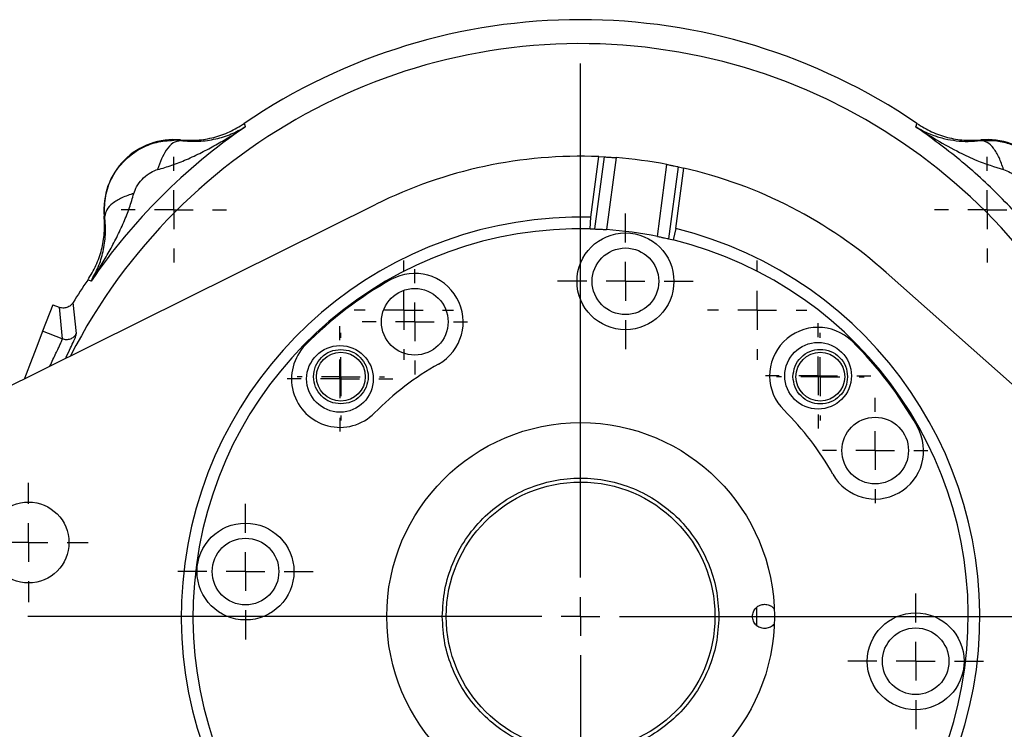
# Model space of a CAD drawing. Header units: inches. Extents: x 0.3 to 33.9, y 0.2 to 21.7.
# Tile 19 of 21: x 23.2 to 28.3, y 12 to 15.6. Entities that reach past the tile are written whole.
import ezdxf

# ---------------------------------------------------------------- set-up
doc = ezdxf.new("R2010")
doc.units = ezdxf.units.IN
doc.header["$MEASUREMENT"] = 0
doc.layers.add('SLD-0', color=7, linetype='Continuous', lineweight=25)
doc.styles.add('SLDTEXTSTYLE1', font='TXT', dxfattribs={"width": 0.605})
doc.dimstyles.new('SLDDIMSTYLE0', dxfattribs={"dimtxt": 0.222453, "dimasz": 0.13, "dimexe": 0, "dimexo": 0.0625, "dimgap": 0.055613, "dimtad": 0, "dimtih": 1, "dimtoh": 1, "dimrnd": 1e-09, "dimzin": 12, "dimdsep": 46, "dimtxsty": 'SLDTEXTSTYLE1', "dimsah": 1, "dimcen": 0.09, "dimadec": 0, "dimazin": 3, "dimtfac": 1, "dimtofl": 0, "dimtmove": 0, "dimatfit": 3, "dimfxl": 0, "dimfrac": 2, "dimtolj": 1, "dimtzin": 12, "dimarcsym": 0})

# ---------------------------------------------------------------- blocks, each defined once
blk = doc.blocks.new('_D_10')
at = {"layer": 'SLD-0'}
for p, q in [((28.9774, 12.5678), (30.9802, 12.5678)), ((30.8552, 12.5678), (30.8552, 10.7148)), ((30.4733, 10.3584), (30.3969, 10.3584)), ((30.3969, 10.3584), (30.3969, 10.0167)), ((31.2372, 10.3584), (31.3136, 10.3584)), ((31.3136, 10.3584), (31.3136, 10.0167)), ((30.3969, 10.0167), (30.4733, 10.0167)), ((31.3136, 10.0167), (31.2372, 10.0167)), ((30.8552, 8.3432), (30.8552, 9.9658)), ((26.6848, 8.3432), (30.9802, 8.3432))]:
    blk.add_line(p, q, dxfattribs=at)
for points in [[(30.8552, 12.5678), (30.8352, 12.4378), (30.8752, 12.4378)], [(30.8552, 8.3432), (30.8752, 8.4732), (30.8352, 8.4732)]]:
    blk.add_solid(points, dxfattribs=at)
at = {"layer": 'SLD-0', "char_height": 0.22917, "attachment_point": 1, "style": 'SLDTEXTSTYLE1'}
for s, insert in [('4.22', (30.5582, 10.7047)), ('107.3', (30.4733, 10.3121))]:
    blk.add_mtext(s, dxfattribs=dict(at, insert=insert))
blk = doc.blocks.new('_D_12')
at = {"layer": 'SLD-0'}
for p, q in [((29.5167, 12.3907), (29.5167, 3.5136)), ((24.8239, 6.9532), (24.8239, 3.5136)), ((24.8239, 3.6386), (26.5951, 3.6386)), ((26.7988, 3.6567), (26.7224, 3.6567)), ((26.7224, 3.6567), (26.7224, 3.315)), ((27.5627, 3.6567), (27.6391, 3.6567)), ((27.6391, 3.6567), (27.6391, 3.315)), ((29.5167, 3.6386), (27.7664, 3.6386)), ((26.7224, 3.315), (26.7988, 3.315)), ((27.6391, 3.315), (27.5627, 3.315))]:
    blk.add_line(p, q, dxfattribs=at)
for points in [[(24.8239, 3.6386), (24.9539, 3.6186), (24.9539, 3.6586)], [(29.5167, 3.6386), (29.3867, 3.6586), (29.3867, 3.6186)]]:
    blk.add_solid(points, dxfattribs=at)
at = {"layer": 'SLD-0', "char_height": 0.22917, "attachment_point": 1, "style": 'SLDTEXTSTYLE1'}
for s, insert in [('4.69', (26.8837, 4.003)), ('119.2', (26.7988, 3.6105))]:
    blk.add_mtext(s, dxfattribs=dict(at, insert=insert))
blk = doc.blocks.new('SW_CENTERMARKSYMBOL_4')
at = {"layer": 'SLD-0', "color": 0}
for p, q in [((0, 0.2), (0, 2.8535)), ((0, 0), (0, 0.1)), ((-0.2, 0), (-2.8535, 0)), ((0, 0), (-0.1, 0)), ((0, 0), (0, -0.1)), ((0, 0), (0.1, 0)), ((0.2, 0), (2.8535, 0)), ((0, -0.2), (0, -2.8535))]:
    blk.add_line(p, q, dxfattribs=at)
blk = doc.blocks.new('SW_CENTERMARKSYMBOL_6')
at = {"layer": 'SLD-0', "color": 0}
for p, q in [((0, 0.2), (0, 0.3085)), ((0, 0), (0, 0.1)), ((-0.2, 0), (-0.3085, 0)), ((0, 0), (-0.1, 0)), ((0, 0), (0, -0.1)), ((0, 0), (0.1, 0)), ((0.2, 0), (0.3085, 0)), ((0, -0.2), (0, -0.3085))]:
    blk.add_line(p, q, dxfattribs=at)
blk = doc.blocks.new('SW_CENTERMARKSYMBOL_7')
at = {"layer": 'SLD-0', "color": 0}
for p, q in [((0, 0.2), (0, 0.35)), ((0, 0), (0, 0.1)), ((-0.2, 0), (-0.35, 0)), ((0, 0), (-0.1, 0)), ((0, 0), (0, -0.1)), ((0, 0), (0.1, 0)), ((0.2, 0), (0.35, 0)), ((0, -0.2), (0, -0.35))]:
    blk.add_line(p, q, dxfattribs=at)
blk = doc.blocks.new('SW_CENTERMARKSYMBOL_8')
at = {"layer": 'SLD-0', "color": 0}
for p, q in [((0, 0.2), (0, 0.35)), ((0, 0), (0, 0.1)), ((-0.2, 0), (-0.35, 0)), ((0, 0), (-0.1, 0)), ((0, 0), (0, -0.1)), ((0, 0), (0.1, 0)), ((0.2, 0), (0.35, 0)), ((0, -0.2), (0, -0.35))]:
    blk.add_line(p, q, dxfattribs=at)
blk = doc.blocks.new('SW_CENTERMARKSYMBOL_12')
at = {"layer": 'SLD-0', "color": 0}
for p, q in [((0, 0.2), (0, 0.35)), ((0, 0), (0, 0.1)), ((-0.2, 0), (-0.35, 0)), ((0, 0), (-0.1, 0)), ((0, 0), (0, -0.1)), ((0, 0), (0.1, 0)), ((0.2, 0), (0.35, 0)), ((0, -0.2), (0, -0.35))]:
    blk.add_line(p, q, dxfattribs=at)
blk = doc.blocks.new('SW_CENTERMARKSYMBOL_15')
at = {"layer": 'SLD-0', "color": 0}
for p, q in [((0, 0.2), (0, 0.272)), ((0, 0), (0, 0.1)), ((-0.2, 0), (-0.272, 0)), ((0, 0), (-0.1, 0)), ((0, 0), (0, -0.1)), ((0, 0), (0.1, 0)), ((0.2, 0), (0.272, 0)), ((0, -0.2), (0, -0.272))]:
    blk.add_line(p, q, dxfattribs=at)
blk = doc.blocks.new('SW_CENTERMARKSYMBOL_16')
at = {"layer": 'SLD-0', "color": 0}
for p, q in [((0, 0.2), (0, 0.272)), ((0, 0), (0, 0.1)), ((-0.2, 0), (-0.272, 0)), ((0, 0), (-0.1, 0)), ((0, 0), (0, -0.1)), ((0, 0), (0.1, 0)), ((0.2, 0), (0.272, 0)), ((0, -0.2), (0, -0.272))]:
    blk.add_line(p, q, dxfattribs=at)
blk = doc.blocks.new('SW_CENTERMARKSYMBOL_17')
at = {"layer": 'SLD-0', "color": 0}
for p, q in [((0, 0.2), (0, 0.272)), ((0, 0), (0, 0.1)), ((-0.2, 0), (-0.272, 0)), ((0, 0), (-0.1, 0)), ((0, 0), (0, -0.1)), ((0, 0), (0.1, 0)), ((0.2, 0), (0.272, 0)), ((0, -0.2), (0, -0.272))]:
    blk.add_line(p, q, dxfattribs=at)
blk = doc.blocks.new('SW_CENTERMARKSYMBOL_18')
at = {"layer": 'SLD-0', "color": 0}
for p, q in [((0, 0.2), (0, 0.272)), ((0, 0), (0, 0.1)), ((-0.2, 0), (-0.272, 0)), ((0, 0), (-0.1, 0)), ((0, 0), (0, -0.1)), ((0, 0), (0.1, 0)), ((0.2, 0), (0.272, 0)), ((0, -0.2), (0, -0.272))]:
    blk.add_line(p, q, dxfattribs=at)
blk = doc.blocks.new('SW_CENTERMARKSYMBOL_19')
at = {"layer": 'SLD-0', "color": 0}
for p, q in [((0, 0.2), (0, 0.2562)), ((0, 0), (0, 0.1)), ((-0.2, 0), (-0.2563, 0)), ((0, 0), (-0.1, 0)), ((0, 0), (0, -0.1)), ((0, 0), (0.1, 0)), ((0.2, 0), (0.2562, 0)), ((0, -0.2), (0, -0.2563))]:
    blk.add_line(p, q, dxfattribs=at)
blk = doc.blocks.new('SW_CENTERMARKSYMBOL_22')
at = {"layer": 'SLD-0', "color": 0}
for p, q in [((0, 0.2), (0, 0.2562)), ((0, 0), (0, 0.1)), ((-0.2, 0), (-0.2563, 0)), ((0, 0), (-0.1, 0)), ((0, 0), (0, -0.1)), ((0, 0), (0.1, 0)), ((0.2, 0), (0.2562, 0)), ((0, -0.2), (0, -0.2563))]:
    blk.add_line(p, q, dxfattribs=at)
blk = doc.blocks.new('SW_CENTERMARKSYMBOL_25')
at = {"layer": 'SLD-0', "color": 0}
for p, q in [((0, 0.2), (0, 0.272)), ((0, 0), (0, 0.1)), ((-0.2, 0), (-0.272, 0)), ((0, 0), (-0.1, 0)), ((0, 0), (0, -0.1)), ((0, 0), (0.1, 0)), ((0.2, 0), (0.272, 0)), ((0, -0.2), (0, -0.272))]:
    blk.add_line(p, q, dxfattribs=at)
blk = doc.blocks.new('SW_CENTERMARKSYMBOL_26')
at = {"layer": 'SLD-0', "color": 0}
for p, q in [((0, 0.2), (0, 0.272)), ((0, 0), (0, 0.1)), ((-0.2, 0), (-0.272, 0)), ((0, 0), (-0.1, 0)), ((0, 0), (0, -0.1)), ((0, 0), (0.1, 0)), ((0.2, 0), (0.272, 0)), ((0, -0.2), (0, -0.272))]:
    blk.add_line(p, q, dxfattribs=at)
blk = doc.blocks.new('SW_CENTERMARKSYMBOL_28')
at = {"layer": 'SLD-0', "color": 0}
for p, q in [((0, 0.2), (0, 0.226)), ((0, 0), (0, 0.1)), ((-0.2, 0), (-0.226, 0)), ((0, 0), (-0.1, 0)), ((0, 0), (0, -0.1)), ((0, 0), (0.1, 0)), ((0.2, 0), (0.226, 0)), ((0, -0.2), (0, -0.226))]:
    blk.add_line(p, q, dxfattribs=at)
blk = doc.blocks.new('SW_CENTERMARKSYMBOL_31')
at = {"layer": 'SLD-0', "color": 0}
for p, q in [((0, 0.2), (0, 0.226)), ((0, 0), (0, 0.1)), ((-0.2, 0), (-0.226, 0)), ((0, 0), (-0.1, 0)), ((0, 0), (0, -0.1)), ((0, 0), (0.1, 0)), ((0.2, 0), (0.226, 0)), ((0, -0.2), (0, -0.226))]:
    blk.add_line(p, q, dxfattribs=at)

msp = doc.modelspace()

# ---------------------------------------------------------------- linework, layer by layer
at = {"color": 7, "linetype": 'Continuous', "lineweight": 25}
for p, q in [((24.3375, 15.1117), (24.3402, 15.103)), ((24.3402, 15.103), (24.3428, 15.0945)), ((27.805, 15.0945), (27.8076, 15.103)), ((27.8076, 15.103), (27.8103, 15.1117)), ((24.0088, 15.0238), (23.9739, 15.0256)), ((24.0086, 15.027), (24.0088, 15.0238)), ((28.139, 15.0238), (28.1392, 15.027)), ((26.1263, 14.6281), (26.1682, 14.9409)), ((26.1475, 14.5675), (26.1973, 14.9396)), ((26.1682, 14.9409), (26.1973, 14.9396)), ((26.2571, 14.9357), (26.2074, 14.5643)), ((26.4701, 14.5292), (26.5198, 14.9006)), ((23.8827, 14.8721), (23.8908, 14.8744)), ((26.5287, 14.5164), (26.5785, 14.8886)), ((26.5652, 14.5694), (26.607, 14.8822)), ((26.5785, 14.8886), (26.607, 14.8822)), ((23.0087, 13.6987), (25.0187, 14.6955)), ((23.6179, 14.6329), (23.6161, 14.6672)), ((23.6179, 14.6329), (23.6148, 14.6331)), ((26.1236, 14.5682), (26.1263, 14.6281)), ((26.1236, 14.5682), (26.1475, 14.5675)), ((26.5652, 14.5694), (26.552, 14.5108)), ((26.5287, 14.5164), (26.552, 14.5108)), ((27.6515, 14.3431), (29.3286, 12.8528)), ((23.5388, 14.3015), (23.53, 14.3042)), ((23.5472, 14.2989), (23.5388, 14.3015)), ((23.4724, 14.0278), (23.4543, 14.1877)), ((23.3491, 14.1757), (23.2971, 14.0402)), ((23.3491, 14.1757), (23.3818, 14.1632)), ((23.3818, 14.1632), (23.3986, 14.0012)), ((23.3986, 14.0012), (23.2971, 14.0402)), ((26.9839, 12.5202), (26.9839, 12.6151))]:
    msp.add_line(p, q, dxfattribs=at)
at = {"color": 7, "linetype": 'Continuous', "lineweight": 25, "flags": 128}
msp.add_lwpolyline([(23.2971, 14.0402), (23.2933, 14.0303), (23.2848, 14.0081), (23.2718, 13.9743), (23.2549, 13.9301), (23.2345, 13.8772), (23.2116, 13.8174), (23.203, 13.7951)], dxfattribs=at)
at = {"color": 7, "linetype": 'Continuous', "lineweight": 25}
for centre, radius in [((26.3054, 14.2974), 0.25), ((26.3054, 14.2974), 0.172), ((25.2179, 14.0884), 0.172), ((27.2997, 13.8098), 0.172), ((24.8319, 13.7936), 0.172), ((24.8365, 13.8052), 0.126), ((27.3113, 13.8052), 0.126), ((27.5945, 13.4238), 0.172), ((26.0739, 12.5678), 1.0005), ((26.0739, 12.5678), 0.6937), ((23.2243, 12.9492), 0.2085), ((24.3443, 12.7993), 0.25), ((24.3443, 12.7993), 0.172), ((27.8035, 12.3363), 0.25), ((27.8035, 12.3363), 0.172)]:
    msp.add_circle(centre, radius, dxfattribs=at)
for centre, radius, start, end in [((26.0739, 12.5678), 3.08, 55.6839, 124.3161), ((26.0739, 12.5678), 3.0628, 124.4163, 145.5837), ((23.9745, 14.6672), 0.3614, 84.5811, 185.4189), ((28.1733, 14.6672), 0.3614, 354.581, 95.419), ((26.0739, 12.5678), 2.375, 87.7256, 116.3782), ((26.0739, 12.5678), 2.375, 79.1779, 85.5753), ((26.0739, 12.5678), 2.375, 48.3751, 77.0276), ((26.0739, 12.5678), 2.061, 88.5435, 256.2097), ((26.0739, 12.5678), 2.001, 88.5779, 256.1753), ((26.0739, 12.5678), 2.061, 268.5435, 76.2097), ((26.0739, 12.5678), 2.001, 78.5793, 86.1739), ((26.0739, 12.5678), 2.001, 268.5779, 76.1753), ((25.2179, 14.0884), 0.25, 299.3766, 119.3766), ((26.0736, 12.568), 3.0796, 145.6837, 148.2697), ((26.0739, 12.5678), 1.995, 119.3766, 135.3766), ((27.2997, 13.8098), 0.25, 45.3766, 225.3766), ((26.0739, 12.5678), 1.995, 29.3766, 45.3766), ((24.8319, 13.7936), 0.25, 135.3766, 315.3766), ((26.0739, 12.5678), 1.495, 119.3766, 135.3766), ((26.0739, 12.5678), 1.495, 29.3766, 45.3767), ((27.5945, 13.4238), 0.25, 209.3766, 29.3766)]:
    msp.add_arc(centre, radius, start, end, dxfattribs=at)
at = {"color": 8, "linetype": 'Continuous', "lineweight": 25}
msp.add_arc((26.0739, 12.5678), 2.9563, 11.8275, 152.9257, dxfattribs=at)
at = {"color": 7, "linetype": 'Continuous', "lineweight": 25}
for points, knots in [([(24.0086, 15.027), (24.0375, 15.0257), (24.0953, 15.0231), (24.181, 15.0384), (24.2635, 15.0664), (24.3128, 15.0966), (24.3375, 15.1117)], [0, 0, 0, 0, 0.250001, 0.499992, 0.749987, 1, 1, 1, 1]), ([(27.8103, 15.1117), (27.835, 15.0966), (27.8843, 15.0664), (27.9668, 15.0384), (28.0525, 15.0231), (28.1103, 15.0257), (28.1392, 15.027)], [0, 0, 0, 0, 0.250012, 0.500008, 0.75, 1, 1, 1, 1]), ([(23.8908, 14.8744), (23.9154, 14.8813), (23.9659, 14.8955), (24.0413, 14.9259), (24.1167, 14.9613), (24.1904, 15.0008), (24.2658, 15.0446), (24.3157, 15.077), (24.3428, 15.0945)], [0, 0, 0, 0, 0.15122, 0.311589, 0.482246, 0.64637, 0.808355, 1, 1, 1, 1]), ([(24.0088, 15.0238), (24.0404, 15.0215), (24.1013, 15.0171), (24.1897, 15.0304), (24.2709, 15.0548), (24.3191, 15.0814), (24.3428, 15.0945)], [0, 0, 0, 0, 0.272478, 0.525865, 0.767003, 1, 1, 1, 1]), ([(28.6006, 14.2989), (28.5452, 14.3753), (28.4345, 14.5281), (28.2423, 14.7362), (28.0342, 14.9284), (27.8814, 15.0392), (27.805, 15.0945)], [0, 0, 0, 0, 0.25, 0.5, 0.75, 1, 1, 1, 1]), ([(27.805, 15.0945), (27.8402, 15.0719), (27.9134, 15.0247), (28.0184, 14.9674), (28.1327, 14.9127), (28.2103, 14.8888), (28.257, 14.8744)], [0, 0, 0, 0, 0.248343, 0.517851, 0.710438, 1, 1, 1, 1]), ([(27.805, 15.0945), (27.8143, 15.0891), (27.8331, 15.078), (27.8638, 15.0632), (27.8939, 15.0511), (27.9246, 15.0409), (27.9632, 15.0307), (28.0136, 15.0221), (28.0755, 15.0182), (28.1174, 15.0219), (28.139, 15.0238)], [0, 0, 0, 0, 0.092697, 0.188414, 0.29346, 0.372545, 0.467018, 0.63787, 0.813016, 1, 1, 1, 1]), ([(23.6161, 14.6672), (23.6184, 14.6989), (23.6232, 14.7643), (23.663, 14.8539), (23.723, 14.9292), (23.798, 14.984), (23.8834, 15.0192), (23.9438, 15.0235), (23.9739, 15.0256)], [0, 0, 0, 0, 0.168893, 0.348118, 0.514078, 0.678086, 0.840079, 1, 1, 1, 1]), ([(24.0088, 15.0238), (23.9957, 15.0208), (23.9653, 15.0138), (23.9341, 14.9745), (23.9082, 14.9278), (23.8969, 14.893), (23.8908, 14.8744)], [0, 0, 0, 0, 0.196396, 0.455085, 0.709553, 1, 1, 1, 1]), ([(28.139, 15.0238), (28.1636, 15.0248), (28.2129, 15.0268), (28.2859, 15.0105), (28.3541, 14.9804), (28.4149, 14.9363), (28.4654, 14.8805), (28.503, 14.8152), (28.5273, 14.7432), (28.5302, 14.693), (28.5317, 14.6679)], [0, 0, 0, 0, 0.123503, 0.247496, 0.371949, 0.496831, 0.622109, 0.747752, 0.873726, 1, 1, 1, 1]), ([(28.257, 14.8745), (28.2501, 14.8954), (28.2373, 14.9342), (28.2091, 14.9816), (28.177, 15.0164), (28.1506, 15.0216), (28.139, 15.0238)], [0, 0, 0, 0, 0.327489, 0.606501, 0.826991, 1, 1, 1, 1]), ([(26.1973, 14.9396), (26.199, 14.9395), (26.2045, 14.9392), (26.2153, 14.9386), (26.2308, 14.9376), (26.2453, 14.9366), (26.2544, 14.9359), (26.2571, 14.9357)], [0, 0, 0, 0, 0.085132, 0.272882, 0.542503, 0.864232, 1, 1, 1, 1]), ([(26.5198, 14.9006), (26.5264, 14.8993), (26.5387, 14.8969), (26.5553, 14.8935), (26.568, 14.8909), (26.5752, 14.8893), (26.5781, 14.8887), (26.5785, 14.8886)], [0, 0, 0, 0, 0.332625, 0.627768, 0.85208, 0.979815, 1, 1, 1, 1]), ([(23.7673, 14.7509), (23.7717, 14.7628), (23.7815, 14.7894), (23.8095, 14.8241), (23.8433, 14.8544), (23.8703, 14.8665), (23.8827, 14.8721)], [0, 0, 0, 0, 0.2201, 0.489094, 0.764513, 1, 1, 1, 1]), ([(28.257, 14.8744), (28.2689, 14.87), (28.2955, 14.8602), (28.3302, 14.8322), (28.3605, 14.7985), (28.3726, 14.7714), (28.3782, 14.759)], [0, 0, 0, 0, 0.220098, 0.489092, 0.764512, 1, 1, 1, 1]), ([(23.5472, 14.2989), (23.5647, 14.326), (23.5971, 14.3759), (23.641, 14.4513), (23.6804, 14.525), (23.7158, 14.6004), (23.7463, 14.6758), (23.7604, 14.7263), (23.7673, 14.7509)], [0, 0, 0, 0, 0.191642, 0.353627, 0.517754, 0.688408, 0.848777, 1, 1, 1, 1]), ([(23.7673, 14.7509), (23.7464, 14.744), (23.7076, 14.7312), (23.6602, 14.703), (23.6254, 14.671), (23.6202, 14.6445), (23.6179, 14.6329)], [0, 0, 0, 0, 0.327181, 0.606049, 0.826639, 1, 1, 1, 1]), ([(23.53, 14.3042), (23.5451, 14.3289), (23.5753, 14.3782), (23.6033, 14.4607), (23.6186, 14.5464), (23.616, 14.6042), (23.6148, 14.6331)], [0, 0, 0, 0, 0.250013, 0.500008, 0.749999, 1, 1, 1, 1]), ([(23.5472, 14.2989), (23.5603, 14.3226), (23.5869, 14.3708), (23.6113, 14.452), (23.6246, 14.5404), (23.6202, 14.6013), (23.6179, 14.6329)], [0, 0, 0, 0, 0.232997, 0.474136, 0.727522, 1, 1, 1, 1]), ([(26.1475, 14.5675), (26.1492, 14.5674), (26.1547, 14.5672), (26.1655, 14.5667), (26.181, 14.566), (26.1956, 14.5651), (26.2047, 14.5645), (26.2074, 14.5643)], [0, 0, 0, 0, 0.085055, 0.272513, 0.541844, 0.863574, 1, 1, 1, 1]), ([(26.4701, 14.5292), (26.4766, 14.5279), (26.4889, 14.5253), (26.5056, 14.5217), (26.5182, 14.5189), (26.5255, 14.5172), (26.5283, 14.5165), (26.5287, 14.5164)], [0, 0, 0, 0, 0.332774, 0.628051, 0.852446, 0.980006, 1, 1, 1, 1]), ([(23.4543, 14.1877), (23.4502, 14.1823), (23.4417, 14.1713), (23.4225, 14.161), (23.4038, 14.1585), (23.39, 14.1604), (23.3839, 14.1624), (23.3818, 14.1632)], [0, 0, 0, 0, 0.242273, 0.499166, 0.766763, 0.916041, 1, 1, 1, 1]), ([(23.3986, 14.0012), (23.4055, 13.9994), (23.4194, 13.9957), (23.4408, 13.9997), (23.4599, 14.0104), (23.4682, 14.022), (23.4724, 14.0278)], [0, 0, 0, 0, 0.250162, 0.500118, 0.750006, 1, 1, 1, 1]), ([(23.417, 13.9012), (23.4176, 13.9025), (23.4256, 13.92), (23.4398, 13.9498), (23.4563, 13.9869), (23.4681, 14.0112), (23.4714, 14.0239), (23.4724, 14.0278)], [0, 0, 0, 0, 0.032192, 0.416803, 0.714712, 0.913325, 1, 1, 1, 1]), ([(24.8365, 13.6642), (24.818, 13.6664), (24.7811, 13.6706), (24.7342, 13.7032), (24.7028, 13.7498), (24.6918, 13.8052), (24.7028, 13.8607), (24.7342, 13.9073), (24.7811, 13.9399), (24.818, 13.9441), (24.8365, 13.9462)], [0, 0, 0, 0, 0.125, 0.25, 0.375, 0.5, 0.625, 0.75, 0.875, 1, 1, 1, 1]), ([(24.8365, 13.9462), (24.8549, 13.9441), (24.8918, 13.9399), (24.9388, 13.9073), (24.9701, 13.8607), (24.9811, 13.8052), (24.9701, 13.7498), (24.9388, 13.7032), (24.8918, 13.6706), (24.8549, 13.6664), (24.8365, 13.6642)], [0, 0, 0, 0, 0.125, 0.25, 0.375, 0.5, 0.625, 0.75, 0.875, 1, 1, 1, 1]), ([(27.1703, 13.8052), (27.1725, 13.8237), (27.1767, 13.8606), (27.2093, 13.9075), (27.2559, 13.9389), (27.3113, 13.9499), (27.3668, 13.9389), (27.4134, 13.9075), (27.446, 13.8606), (27.4502, 13.8237), (27.4523, 13.8052)], [0, 0, 0, 0, 0.1249999, 0.25, 0.3749997, 0.5000003, 0.6249996, 0.7500004, 0.8749999, 1, 1, 1, 1]), ([(27.4523, 13.8052), (27.4502, 13.7868), (27.446, 13.7499), (27.4134, 13.7029), (27.3668, 13.6716), (27.3113, 13.6606), (27.2559, 13.6716), (27.2093, 13.7029), (27.1767, 13.7499), (27.1725, 13.7868), (27.1703, 13.8052)], [0, 0, 0, 0, 0.125, 0.25, 0.375, 0.5, 0.625, 0.75, 0.875, 1, 1, 1, 1]), ([(25.3602, 12.5678), (25.3628, 12.6145), (25.3681, 12.708), (25.4106, 12.8427), (25.4765, 12.9669), (25.566, 13.0758), (25.6748, 13.1651), (25.799, 13.2315), (25.9338, 13.2724), (26.0739, 13.2862), (26.214, 13.2724), (26.3488, 13.2315), (26.473, 13.1651), (26.5818, 13.0758), (26.6713, 12.9669), (26.7372, 12.8427), (26.7797, 12.708), (26.785, 12.6145), (26.7877, 12.5678)], [0, 0, 0, 0, 0.0625, 0.125, 0.1875, 0.25, 0.3125, 0.375, 0.4375, 0.5, 0.5625, 0.625, 0.6875, 0.75, 0.8125, 0.875, 0.9375, 1, 1, 1, 1]), ([(27.0239, 12.5053), (27.0157, 12.5062), (26.9994, 12.5081), (26.9786, 12.5226), (26.9647, 12.5432), (26.9598, 12.5678), (26.9647, 12.5924), (26.9786, 12.613), (26.9994, 12.6275), (27.0157, 12.6294), (27.0239, 12.6303)], [0, 0, 0, 0, 0.1249991, 0.2500002, 0.3750003, 0.5, 0.6249997, 0.7499997, 0.8750009, 1, 1, 1, 1]), ([(27.0239, 12.6303), (27.032, 12.6293), (27.0482, 12.6273), (27.066, 12.6164), (27.0719, 12.6066), (27.0736, 12.6037)], [0, 0, 0, 0, 0.415346, 0.830698, 1, 1, 1, 1]), ([(26.7877, 12.5678), (26.785, 12.5211), (26.7797, 12.4277), (26.7372, 12.2929), (26.6713, 12.1687), (26.5818, 12.0599), (26.473, 11.9705), (26.3488, 11.9041), (26.214, 11.8633), (26.0739, 11.8495), (25.9338, 11.8633), (25.799, 11.9041), (25.6748, 11.9705), (25.566, 12.0599), (25.4765, 12.1687), (25.4106, 12.2929), (25.3681, 12.4277), (25.3628, 12.5211), (25.3602, 12.5678)], [0, 0, 0, 0, 0.0625, 0.125, 0.1875, 0.25, 0.3125, 0.375, 0.4375, 0.5, 0.5625, 0.625, 0.6875, 0.75, 0.8125, 0.875, 0.9375, 1, 1, 1, 1]), ([(27.0699, 12.5263), (27.0693, 12.5254), (27.0644, 12.5176), (27.048, 12.5084), (27.0319, 12.5063), (27.0239, 12.5053)], [0, 0, 0, 0, 0.063218, 0.531613, 1, 1, 1, 1])]:
    msp.add_open_spline(points, degree=3, knots=knots, dxfattribs=at)
at = {"color": 8, "linetype": 'Continuous', "lineweight": 25}
msp.add_open_spline([(23.3351, 13.8606), (23.3402, 13.8716), (23.3503, 13.8935), (23.3647, 13.9235), (23.3768, 13.9487), (23.3868, 13.9705), (23.3951, 13.9869), (23.3978, 13.998), (23.3986, 14.0012)], degree=3, knots=[0, 0, 0, 0, 0.235958, 0.468651, 0.646619, 0.777192, 0.936062, 1, 1, 1, 1], dxfattribs=at)

# ---------------------------------------------------------------- block references
at = {"layer": 'SLD-0'}
for name, p in [('SW_CENTERMARKSYMBOL_4', (26.0739, 12.5678)), ('SW_CENTERMARKSYMBOL_25', (23.9745, 14.6672)), ('SW_CENTERMARKSYMBOL_26', (28.1733, 14.6672)), ('SW_CENTERMARKSYMBOL_7', (26.3054, 14.2974)), ('SW_CENTERMARKSYMBOL_19', (25.1619, 14.1478)), ('SW_CENTERMARKSYMBOL_22', (26.9859, 14.1478)), ('SW_CENTERMARKSYMBOL_18', (25.2179, 14.0884)), ('SW_CENTERMARKSYMBOL_15', (27.2997, 13.8098)), ('SW_CENTERMARKSYMBOL_17', (24.8319, 13.7936)), ('SW_CENTERMARKSYMBOL_28', (24.8365, 13.8052)), ('SW_CENTERMARKSYMBOL_31', (27.3113, 13.8052)), ('SW_CENTERMARKSYMBOL_16', (27.5945, 13.4238)), ('SW_CENTERMARKSYMBOL_6', (23.2243, 12.9492)), ('SW_CENTERMARKSYMBOL_8', (24.3443, 12.7993)), ('SW_CENTERMARKSYMBOL_12', (27.8035, 12.3363))]:
    msp.add_blockref(name, p, dxfattribs=at)

# ---------------------------------------------------------------- dimensions: what is measured, and where the dimension line sits
dim = msp.add_linear_dim(base=(30.8552, 12.5678), p1=(26.6348, 8.3432), p2=(28.9274, 12.5678), angle=90, dimstyle='SLDDIMSTYLE0', dxfattribs=at)
dim.commit()
dim.dimension.update_dxf_attribs({"geometry": '_D_10', "text_midpoint": (30.8552, 10.3403), "dimtype": 160})
dim = msp.add_linear_dim(base=(24.8239, 3.6386), p1=(29.5167, 12.4342), p2=(24.8239, 7.0032), dimstyle='SLDDIMSTYLE0', dxfattribs=at)
dim.commit()
dim.dimension.update_dxf_attribs({"geometry": '_D_12', "text_midpoint": (27.1807, 3.6386), "dimtype": 160})

doc.saveas('drawing.dxf')
